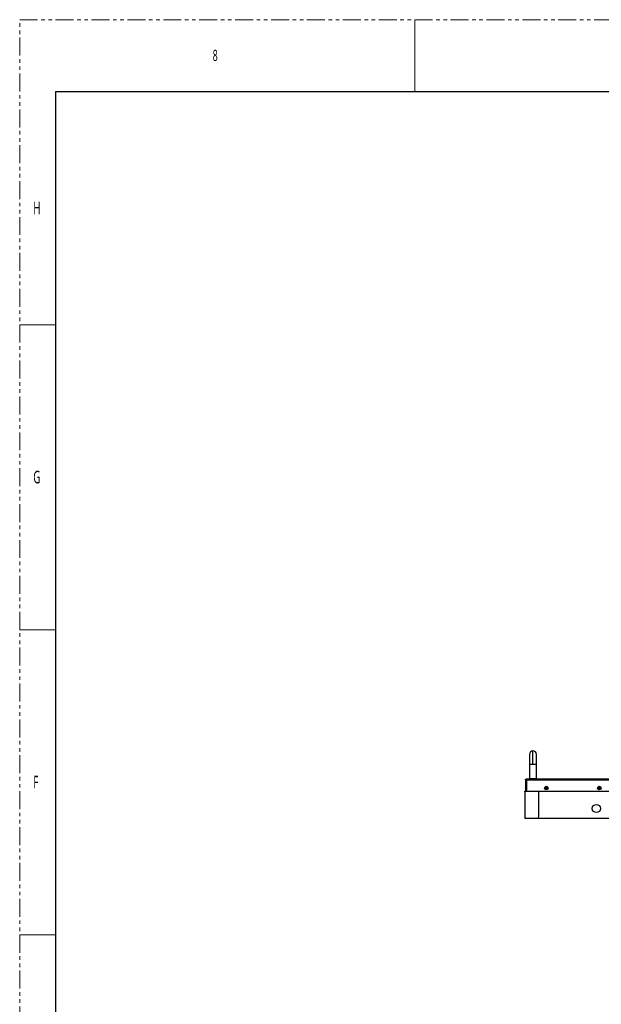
# Model space of a CAD drawing. Header units: millimetres. Extents: x 0 to 1118, y 0 to 864.
# Tile 24 of 69: x 0 to 206, y 515 to 864. Entities that reach past the tile are written whole.
import ezdxf

# ---------------------------------------------------------------- set-up
doc = ezdxf.new("R2010")
doc.units = ezdxf.units.MM
doc.linetypes.add('PHANTOM', pattern=[12.7, 6.35, -1.27, 1.27, -1.27, 1.27, -1.27])
doc.styles.add('SLDTEXTSTYLE1', font='meiryo.ttc', dxfattribs={"width": 0.6})

msp = doc.modelspace()

# ---------------------------------------------------------------- linework, layer by layer
at = {"color": 7, "linetype": 'PHANTOM', "lineweight": 0}
for p, q in [((0, 0), (0, 863.6)), ((0, 863.6), (1117.6, 863.6))]:
    msp.add_line(p, q, dxfattribs=at)
at = {"color": 7, "linetype": 'Continuous', "lineweight": 0}
for p, q in [((139.7, 863.6), (139.7, 838.2)), ((0, 755.65), (12.7, 755.65)), ((0, 647.7), (12.7, 647.7)), ((0, 539.75), (12.7, 539.75))]:
    msp.add_line(p, q, dxfattribs=at)
at = {"color": 7, "linetype": 'Continuous', "lineweight": 30}
for p, q in [((12.7, 838.2), (12.7, 25.4)), ((12.7, 838.2), (1104.9, 838.2)), ((181.5266, 600.0869), (181.5266, 604.8369)), ((180.2766, 600.0869), (180.2766, 594.9619)), ((182.7766, 594.9619), (182.7766, 600.0869)), ((179.1016, 594.5869), (178.8516, 594.5869)), ((178.8516, 594.5869), (178.8516, 590.5769)), ((480.9066, 594.8369), (179.1016, 594.8369)), ((179.1016, 594.8369), (179.1016, 594.5869)), ((179.2784, 594.5869), (179.1016, 594.5869)), ((179.1016, 594.5869), (179.1016, 590.5769)), ((179.2784, 594.5869), (480.7299, 594.5869)), ((179.2784, 594.5869), (179.2784, 590.5769)), ((180.2766, 594.9619), (180.4016, 594.8369)), ((181.5266, 594.9619), (180.2766, 594.9619)), ((182.7766, 594.9619), (181.5266, 594.9619)), ((182.6516, 594.8369), (182.7766, 594.9619)), ((178.6329, 590.3369), (178.6329, 590.5369)), ((178.6329, 590.5369), (178.6529, 590.5369)), ((178.6329, 590.3369), (178.6329, 581.1365)), ((178.6329, 590.3369), (178.6529, 590.3369)), ((178.6531, 590.3369), (178.6531, 581.1369)), ((178.6729, 590.5769), (178.6729, 590.5569)), ((178.6729, 590.5769), (178.7915, 590.5769)), ((178.6729, 590.5569), (178.7915, 590.5569)), ((178.7915, 590.5769), (178.9824, 590.5769)), ((178.7915, 590.5769), (178.7915, 590.5569)), ((178.7915, 590.5569), (178.9741, 590.5569)), ((178.8351, 590.5544), (178.9735, 590.5544)), ((178.9694, 590.5369), (183.6531, 590.5369)), ((178.9824, 590.5769), (183.6531, 590.5769)), ((179.2784, 592.2369), (179.1766, 592.2369)), ((179.1766, 591.1119), (179.2784, 591.1119)), ((183.6531, 590.5369), (183.6531, 590.5769)), ((183.6531, 590.5719), (313.1116, 590.5719)), ((183.6531, 581.5619), (183.6531, 590.5369)), ((183.6531, 590.5369), (313.1129, 590.5369)), ((185.9626, 591.7869), (186.5457, 591.7869)), ((185.9735, 591.5369), (186.5348, 591.5369)), ((204.7126, 591.7869), (205.2957, 591.7869)), ((204.7235, 591.5369), (205.2848, 591.5369)), ((204.7366, 591.5128), (204.7366, 591.5369)), ((178.6529, 581.1365), (178.6329, 581.1365)), ((178.6329, 581.0619), (178.6329, 581.1365)), ((178.6529, 581.0619), (178.6329, 581.0619)), ((178.6529, 581.1365), (178.6529, 581.0619)), ((178.6704, 581.0619), (178.6529, 581.0619)), ((178.6531, 581.1369), (178.7281, 581.0619)), ((178.6704, 581.1196), (178.6704, 581.0619)), ((178.6704, 581.1192), (178.7277, 581.0619)), ((178.7277, 581.0619), (178.7281, 581.0619)), ((178.7281, 581.0619), (183.4031, 581.1119)), ((178.7354, 581.0494), (178.7354, 581.0119)), ((178.7354, 581.0494), (481.2879, 581.0494)), ((178.7354, 581.0119), (481.2879, 581.0119)), ((182.4866, 581.1021), (182.4866, 581.0619)), ((182.4866, 581.0619), (477.5366, 581.0619)), ((183.4031, 581.1119), (183.6531, 581.5619))]:
    msp.add_line(p, q, dxfattribs=at)
at = {"color": 8, "linetype": 'Continuous', "lineweight": 30}
for p, q in [((180.2766, 600.0869), (181.5266, 600.0869)), ((181.5266, 600.0869), (182.7766, 600.0869)), ((179.1766, 592.2369), (179.1766, 591.1119))]:
    msp.add_line(p, q, dxfattribs=at)
at = {"color": 7, "linetype": 'Continuous', "lineweight": 30, "flags": 128}
msp.add_lwpolyline([(178.6531, 590.3369), (178.6492, 590.3369), (178.6454, 590.3369), (178.6419, 590.3369), (178.6388, 590.3369), (178.6363, 590.3369), (178.6344, 590.3369), (178.6333, 590.3369), (178.6329, 590.3369)], dxfattribs=at)
at = {"color": 7, "linetype": 'Continuous', "lineweight": 30}
for centre, radius in [((186.2541, 591.6744), 0.6375), ((186.2541, 591.6744), 0.3125), ((205.0041, 591.6744), 0.6375), ((205.0041, 591.6744), 0.3125), ((203.9616, 584.4119), 1.4375)]:
    msp.add_circle(centre, radius, dxfattribs=at)
for centre, radius, start, end in [((181.5266, 603.5869), 1.25, 90, 180.018976), ((181.5266, 603.5869), 1.25, 0.018976, 90), ((178.6531, 590.6869), 0.35, 270, 334.623066), ((179.1766, 592.3119), 0.075, 180, 270), ((179.1766, 591.0369), 0.075, 90, 180)]:
    msp.add_arc(centre, radius, start, end, dxfattribs=at)
for points, knots in [([(180.2766, 603.5869), (180.2766, 603.5728), (180.2766, 603.5442), (180.2766, 603.3119), (180.2766, 602.9444), (180.2766, 602.4534), (180.2766, 601.8824), (180.2766, 601.2753), (180.2766, 600.6728), (180.2766, 600.2763), (180.2766, 600.0869)], [0, 0, 0, 0, 0.12967237, 0.26373412, 0.3991918, 0.53285586, 0.66176487, 0.78353816, 0.89656274, 1, 1, 1, 1]), ([(182.7766, 600.0869), (182.7766, 600.2287), (182.7766, 600.5398), (182.7766, 601.0405), (182.7766, 601.5998), (182.7766, 602.1853), (182.7766, 602.7454), (182.7766, 603.208), (182.7766, 603.5258), (182.7766, 603.5665), (182.7766, 603.5869)], [0, 0, 0, 0, 0.0775187, 0.16993381, 0.27798505, 0.40159883, 0.53940162, 0.68835583, 0.84378928, 1, 1, 1, 1]), ([(178.6329, 590.5369), (178.6335, 590.542), (178.6346, 590.5524), (178.6437, 590.5656), (178.6569, 590.575), (178.6676, 590.5762), (178.6729, 590.5769)], [0, 0, 0, 0, 0.2473547, 0.49644195, 0.74730849, 1, 1, 1, 1]), ([(178.6529, 590.5369), (178.6532, 590.5394), (178.6537, 590.5446), (178.6583, 590.5512), (178.6649, 590.5559), (178.6702, 590.5566), (178.6729, 590.5569)], [0, 0, 0, 0, 0.25015724, 0.50011109, 0.75000938, 1, 1, 1, 1]), ([(178.9824, 590.5769), (178.9816, 590.5764), (178.9799, 590.5755), (178.9772, 590.5684), (178.9743, 590.5579), (178.9717, 590.5467), (178.97, 590.5395), (178.9694, 590.5369)], [0, 0, 0, 0, 0.21719459, 0.43449075, 0.65275335, 0.87206693, 1, 1, 1, 1])]:
    msp.add_open_spline(points, degree=3, knots=knots, dxfattribs=at)
for points in [[(178.8516, 594.5869), (178.8554, 594.6196), (178.8629, 594.6851), (178.9207, 594.7678), (179.0033, 594.8256), (179.0689, 594.8331), (179.1016, 594.8369)], [(179.1016, 594.8369), (179.1164, 594.8331), (179.1458, 594.8256), (179.19, 594.7678), (179.2342, 594.6851), (179.2637, 594.6196), (179.2784, 594.5869)], [(178.6529, 590.5369), (178.6529, 590.5083), (178.6529, 590.4512), (178.6529, 590.3877), (178.6529, 590.345), (178.6529, 590.3396), (178.6529, 590.3369)], [(178.6704, 590.5369), (178.6706, 590.5392), (178.6712, 590.5437), (178.6752, 590.5495), (178.681, 590.5536), (178.6856, 590.5541), (178.6879, 590.5544)], [(178.6329, 581.1365), (178.6332, 581.1365), (178.6338, 581.1366), (178.6385, 581.1367), (178.6452, 581.1368), (178.6505, 581.1368), (178.6531, 581.1369)]]:
    msp.add_open_spline(points, degree=3, dxfattribs=at)

# ---------------------------------------------------------------- texts
at = {"color": 7, "linetype": 'Continuous', "lineweight": 0, "attachment_point": 1, "style": 'SLDTEXTSTYLE1'}
for s, insert, char_height in [('8', (68.2625, 852.9292), 3.9688), ('H', (4.7942, 799.1977), 4.445), ('G', (4.7942, 703.9477), 4.445), ('F', (4.7942, 595.9977), 4.445)]:
    msp.add_mtext(s, dxfattribs=dict(at, insert=insert, char_height=char_height))

doc.saveas('drawing.dxf')
